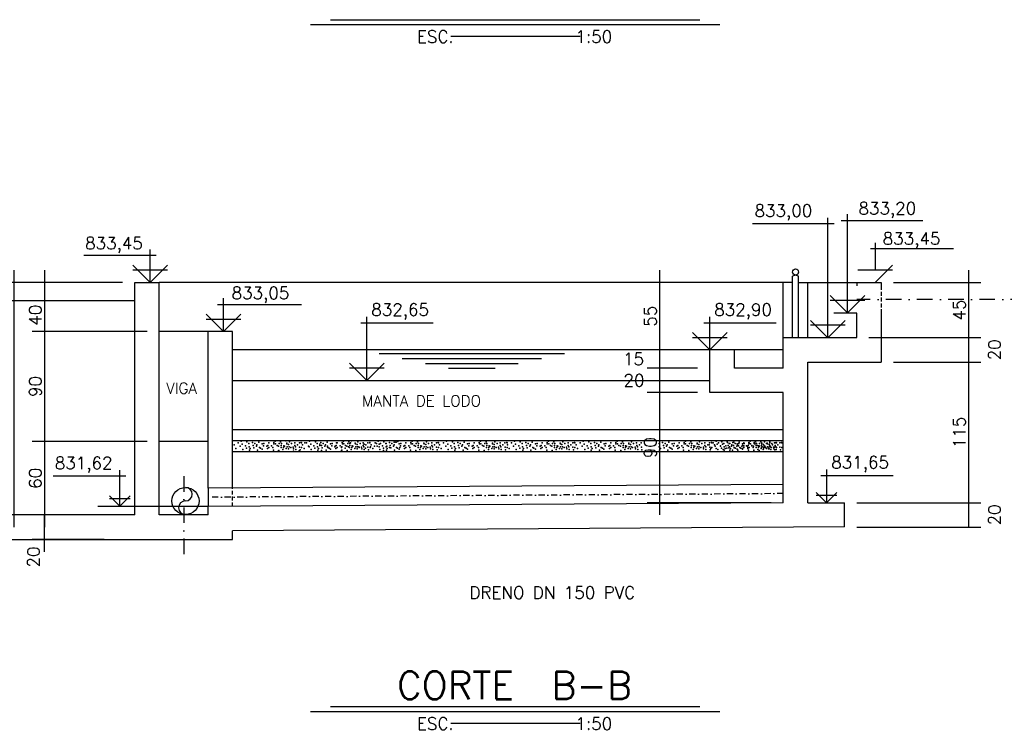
# Model space of a CAD drawing. Extents: x 7166 to 11954, y 4469 to 7025.
# Tile 2 of 9: x 7873 to 8678, y 4469 to 5049. Entities that reach past the tile are written whole.
import ezdxf
from ezdxf.enums import TextEntityAlignment as Align

# ---------------------------------------------------------------- set-up
doc = ezdxf.new("R2010")
doc.units = 0
doc.header["$LTSCALE"] = 0.1
doc.header["$MEASUREMENT"] = 0
doc.linetypes.add('DASHDOT', pattern=[25.4, 12.7, -6.35, 0, -6.35])
doc.linetypes.add('HIDDEN', pattern=[9.525, 6.35, -3.175])
doc.layers.get('0').update_dxf_attribs({"linetype": 'CONTINUOUS'})
doc.layers.get('DEFPOINTS').update_dxf_attribs({"color": 200, "linetype": 'CONTINUOUS'})
for name, color, linetype in [('BAR-EIXOS', 7, 'DASHDOT'), ('BAR-PECAS', 2, 'CONTINUOUS'), ('DIM', 7, 'CONTINUOUS'), ('ELEVAÇÃO', 2, 'CONTINUOUS'), ('ESTRUTURA', 5, 'CONTINUOUS'), ('LFINA', 3, 'CONTINUOUS'), ('LIMHATRA', 2, 'HIDDEN'), ('NA', 130, 'CONTINUOUS'), ('PAREDE1', 7, 'CONTINUOUS'), ('PAREDE4', 3, 'CONTINUOUS'), ('TERRENO', 1, 'CONTINUOUS'), ('TEXTO', 2, 'CONTINUOUS')]:
    doc.layers.add(name, color=color, linetype=linetype)
doc.styles.add('ROMAND', font='ROMANS.SHX', dxfattribs={"oblique": 15, "height": 800})
doc.styles.add('ROMANS', font='ROMANS.shx')
doc.dimstyles.new('DIM50', dxfattribs={"dimscale": 0, "dimtxt": 10, "dimasz": 20, "dimexe": 10, "dimexo": 10, "dimgap": 2.5, "dimtad": 1, "dimdec": 0, "dimtxsty": 'ROMANS', "dimblk": 'ARCHTICK', "dimblk1": 'DOTSMALL', "dimblk2": 'DOTSMALL', "dimsah": 1, "dimcen": 2.5, "dimdle": 10, "dimclrd": 7, "dimclre": 7, "dimclrt": 2, "dimazin": 3, "dimtfac": 1, "dimtdec": 0, "dimtmove": 0, "dimatfit": 3})

# ---------------------------------------------------------------- blocks, each defined once
blk = doc.blocks.new('*D60')
at = {"color": 7, "linetype": 'BYBLOCK'}
for p, q in [((7893.24, 4843.76), (7893.24, 4783.76)), ((7957.09, 4833.76), (7883.24, 4833.76)), ((7977.09, 4793.76), (7883.24, 4793.76))]:
    blk.add_line(p, q, dxfattribs=at)
at = {"layer": 'DEFPOINTS', "color": 0, "linetype": 'BYBLOCK'}
for p in [(7967.09, 4833.76), (7893.24, 4793.76), (7987.09, 4793.76)]:
    blk.add_point(p, dxfattribs=at)
at = {"color": 2, "linetype": 'BYBLOCK', "insert": (7885.74, 4807.11), "char_height": 10, "attachment_point": 5, "rotation": 90, "style": 'ROMANS'}
blk.add_mtext('40', dxfattribs=at)
blk = doc.blocks.new('_ARCHTICK')
blk = doc.blocks.new('_DOTSMALL')
blk = doc.blocks.new('*D61')
at = {"color": 7, "linetype": 'BYBLOCK'}
for p, q in [((7893.24, 4803.76), (7893.24, 4693.76)), ((7977.09, 4793.76), (7883.24, 4793.76)), ((7977.09, 4703.76), (7883.24, 4703.76))]:
    blk.add_line(p, q, dxfattribs=at)
at = {"layer": 'DEFPOINTS', "color": 0, "linetype": 'BYBLOCK'}
for p in [(7987.09, 4793.76), (7893.24, 4703.76), (7987.09, 4703.76)]:
    blk.add_point(p, dxfattribs=at)
at = {"color": 2, "linetype": 'BYBLOCK', "insert": (7885.74, 4748.76), "char_height": 10, "attachment_point": 5, "rotation": 90, "style": 'ROMANS'}
blk.add_mtext('90', dxfattribs=at)
blk = doc.blocks.new('*D62')
at = {"color": 7, "linetype": 'BYBLOCK'}
for p, q in [((7893.24, 4713.76), (7893.24, 4633.76)), ((7977.09, 4703.76), (7883.24, 4703.76)), ((7957.09, 4643.76), (7883.24, 4643.76))]:
    blk.add_line(p, q, dxfattribs=at)
at = {"layer": 'DEFPOINTS', "color": 0, "linetype": 'BYBLOCK'}
for p in [(7987.09, 4703.76), (7893.24, 4643.76), (7967.09, 4643.76)]:
    blk.add_point(p, dxfattribs=at)
at = {"color": 2, "linetype": 'BYBLOCK', "insert": (7885.74, 4673.76), "char_height": 10, "attachment_point": 5, "rotation": 90, "style": 'ROMANS'}
blk.add_mtext('60', dxfattribs=at)
blk = doc.blocks.new('*D63')
at = {"color": 7, "linetype": 'BYBLOCK'}
for p, q in [((7868.24, 4843.76), (7868.24, 4633.76)), ((7957.09, 4833.76), (7858.24, 4833.76)), ((7957.09, 4643.76), (7858.24, 4643.76))]:
    blk.add_line(p, q, dxfattribs=at)
at = {"layer": 'DEFPOINTS', "color": 0, "linetype": 'BYBLOCK'}
for p in [(7967.09, 4833.76), (7868.24, 4643.76), (7967.09, 4643.76)]:
    blk.add_point(p, dxfattribs=at)
at = {"color": 2, "linetype": 'BYBLOCK', "insert": (7860.74, 4738.76), "char_height": 10, "attachment_point": 5, "rotation": 90, "style": 'ROMANS'}
blk.add_mtext('190', dxfattribs=at)
blk = doc.blocks.new('*D64')
at = {"color": 7, "linetype": 'BYBLOCK'}
for p, q in [((8395.93, 4843.76), (8395.93, 4768.76)), ((8465.54, 4833.76), (8385.93, 4833.76)), ((8431.11, 4778.76), (8385.93, 4778.76))]:
    blk.add_line(p, q, dxfattribs=at)
at = {"layer": 'DEFPOINTS', "color": 0, "linetype": 'BYBLOCK'}
for p in [(8475.54, 4833.76), (8395.93, 4778.76), (8441.11, 4778.76)]:
    blk.add_point(p, dxfattribs=at)
at = {"color": 2, "linetype": 'BYBLOCK', "insert": (8388.43, 4806.26), "char_height": 10, "attachment_point": 5, "rotation": 90, "style": 'ROMANS'}
blk.add_mtext('55', dxfattribs=at)
blk = doc.blocks.new('*D65')
at = {"color": 7, "linetype": 'BYBLOCK'}
for p, q in [((8395.93, 4788.76), (8395.93, 4763.76)), ((8427.09, 4778.76), (8385.93, 4778.76)), ((8427.09, 4763.76), (8385.93, 4763.76))]:
    blk.add_line(p, q, dxfattribs=at)
at = {"layer": 'DEFPOINTS', "color": 0, "linetype": 'BYBLOCK'}
for p in [(8437.09, 4778.76), (8395.93, 4763.76), (8437.09, 4763.76)]:
    blk.add_point(p, dxfattribs=at)
at = {"color": 2, "linetype": 'BYBLOCK', "insert": (8374.68, 4771.26), "char_height": 10, "attachment_point": 5, "style": 'ROMANS'}
blk.add_mtext('15', dxfattribs=at)
blk = doc.blocks.new('*D66')
at = {"color": 7, "linetype": 'BYBLOCK'}
for p, q in [((8395.93, 4773.76), (8395.93, 4743.76)), ((8427.09, 4763.76), (8385.93, 4763.76)), ((8427.09, 4743.76), (8385.93, 4743.76))]:
    blk.add_line(p, q, dxfattribs=at)
at = {"layer": 'DEFPOINTS', "color": 0, "linetype": 'BYBLOCK'}
for p in [(8437.09, 4763.76), (8395.93, 4743.76), (8437.09, 4743.76)]:
    blk.add_point(p, dxfattribs=at)
at = {"color": 2, "linetype": 'BYBLOCK', "insert": (8375.06, 4753.76), "char_height": 10, "attachment_point": 5, "style": 'ROMANS'}
blk.add_mtext('20', dxfattribs=at)
blk = doc.blocks.new('*D67')
at = {"color": 7, "linetype": 'BYBLOCK'}
for p, q in [((8395.93, 4753.76), (8395.93, 4643.76)), ((8427.09, 4743.76), (8385.93, 4743.76)), ((8487.09, 4653.76), (8385.93, 4653.76))]:
    blk.add_line(p, q, dxfattribs=at)
at = {"layer": 'DEFPOINTS', "color": 0, "linetype": 'BYBLOCK'}
for p in [(8437.09, 4743.76), (8395.93, 4653.76), (8497.09, 4653.76)]:
    blk.add_point(p, dxfattribs=at)
at = {"color": 2, "linetype": 'BYBLOCK', "insert": (8388.43, 4698.76), "char_height": 10, "attachment_point": 5, "rotation": 90, "style": 'ROMANS'}
blk.add_mtext('90', dxfattribs=at)
blk = doc.blocks.new('*D68')
at = {"color": 7, "linetype": 'BYBLOCK'}
for p, q in [((8648.45, 4843.76), (8648.45, 4778.76)), ((8587.09, 4833.76), (8658.45, 4833.76)), ((8567.09, 4788.76), (8658.45, 4788.76))]:
    blk.add_line(p, q, dxfattribs=at)
at = {"layer": 'DEFPOINTS', "color": 0, "linetype": 'BYBLOCK'}
for p in [(8577.09, 4833.76), (8557.09, 4788.76), (8648.45, 4788.76)]:
    blk.add_point(p, dxfattribs=at)
at = {"color": 2, "linetype": 'BYBLOCK', "insert": (8640.95, 4811.26), "char_height": 10, "attachment_point": 5, "rotation": 90, "style": 'ROMANS'}
blk.add_mtext('45', dxfattribs=at)
blk = doc.blocks.new('*D69')
at = {"color": 7, "linetype": 'BYBLOCK'}
for p, q in [((8648.45, 4798.76), (8648.45, 4768.76)), ((8567.09, 4788.76), (8658.45, 4788.76)), ((8587.09, 4768.76), (8658.45, 4768.76))]:
    blk.add_line(p, q, dxfattribs=at)
at = {"layer": 'DEFPOINTS', "color": 0, "linetype": 'BYBLOCK'}
for p in [(8557.09, 4788.76), (8577.09, 4768.76), (8648.45, 4768.76)]:
    blk.add_point(p, dxfattribs=at)
at = {"color": 2, "linetype": 'BYBLOCK', "insert": (8669.7, 4778.76), "char_height": 10, "attachment_point": 5, "rotation": 90, "style": 'ROMANS'}
blk.add_mtext('20', dxfattribs=at)
blk = doc.blocks.new('*D70')
at = {"color": 7, "linetype": 'BYBLOCK'}
for p, q in [((8648.45, 4778.76), (8648.45, 4643.76)), ((8587.09, 4768.76), (8658.45, 4768.76)), ((8557.09, 4653.76), (8658.45, 4653.76))]:
    blk.add_line(p, q, dxfattribs=at)
at = {"layer": 'DEFPOINTS', "color": 0, "linetype": 'BYBLOCK'}
for p in [(8577.09, 4768.76), (8547.09, 4653.76), (8648.45, 4653.76)]:
    blk.add_point(p, dxfattribs=at)
at = {"color": 2, "linetype": 'BYBLOCK', "insert": (8640.95, 4711.26), "char_height": 10, "attachment_point": 5, "rotation": 90, "style": 'ROMANS'}
blk.add_mtext('115', dxfattribs=at)
blk = doc.blocks.new('*D71')
at = {"color": 7, "linetype": 'BYBLOCK'}
for p, q in [((8648.45, 4663.76), (8648.45, 4633.89)), ((8557.09, 4653.76), (8658.45, 4653.76)), ((8557.09, 4633.89), (8658.45, 4633.89))]:
    blk.add_line(p, q, dxfattribs=at)
at = {"layer": 'DEFPOINTS', "color": 0, "linetype": 'BYBLOCK'}
for p in [(8547.09, 4653.76), (8547.09, 4633.89), (8648.45, 4633.89)]:
    blk.add_point(p, dxfattribs=at)
at = {"color": 2, "linetype": 'BYBLOCK', "insert": (8669.7, 4643.83), "char_height": 10, "attachment_point": 5, "rotation": 90, "style": 'ROMANS'}
blk.add_mtext('20', dxfattribs=at)
blk = doc.blocks.new('*D72')
at = {"color": 7, "linetype": 'BYBLOCK'}
for p, q in [((7947.09, 4643.76), (7883.24, 4643.76)), ((7893.24, 4613.76), (7893.24, 4643.76)), ((7942.09, 4623.76), (7883.24, 4623.76))]:
    blk.add_line(p, q, dxfattribs=at)
at = {"layer": 'DEFPOINTS', "color": 0, "linetype": 'BYBLOCK'}
for p in [(7893.24, 4643.76), (7957.09, 4643.76), (7952.09, 4623.76)]:
    blk.add_point(p, dxfattribs=at)
at = {"color": 2, "linetype": 'BYBLOCK', "insert": (7884.3, 4609.38), "char_height": 10, "attachment_point": 5, "rotation": 90, "style": 'ROMANS'}
blk.add_mtext('20', dxfattribs=at)

msp = doc.modelspace()

# ---------------------------------------------------------------- linework, layer by layer
at = {"layer": 'BAR-EIXOS', "ltscale": 10}
for p, q in [((8925.06, 4819.86), (8557.09, 4819.86)), ((8007.09, 4675.47), (8007.09, 4610.9))]:
    msp.add_line(p, q, dxfattribs=at)
at = {"layer": 'BAR-EIXOS', "ltscale": 4}
msp.add_line((8497.04, 4661.26), (8027.04, 4658.26), dxfattribs=at)
at = {"layer": 'BAR-PECAS'}
for p, q in [((8496.99, 4668.76), (8026.99, 4665.76)), ((8027.09, 4665.76), (8027.09, 4650.76))]:
    msp.add_line(p, q, dxfattribs=at)
msp.add_circle((8008.5, 4655.22), 11.1, dxfattribs=at)
for centre, start, end in [((8008.5, 4660.77), 270, 90), ((8008.5, 4649.67), 90, 270)]:
    msp.add_arc(centre, 5.55, start, end, dxfattribs=at)
at = {"layer": 'DEFPOINTS', "color": 0}
for p in [(8497.09, 4828.76), (8497.09, 4788.76)]:
    msp.add_point(p, dxfattribs=at)
at = {"layer": 'ELEVAÇÃO', "color": 3, "linetype": 'CONTINUOUS'}
for p, q in [((8533.53, 4788.69), (8533.53, 4886.72)), ((8538.53, 4881.72), (8471.85, 4881.72)), ((7979.59, 4833.76), (7979.59, 4860.86)), ((7984.59, 4855.86), (7925.5, 4855.86)), ((7979.59, 4833.76), (7965.45, 4847.9)), ((7979.59, 4833.76), (7993.73, 4847.9)), ((8572.09, 4833.76), (8586.23, 4847.9)), ((7993.73, 4843.9), (7965.45, 4843.9)), ((8586.23, 4843.9), (8557.95, 4843.9)), ((8039.59, 4793.76), (8039.59, 4820.86)), ((8549.62, 4808.96), (8535.48, 4823.1)), ((8549.62, 4808.96), (8563.76, 4823.1)), ((8034.59, 4815.86), (8103.32, 4815.86)), ((8563.76, 4819.1), (8535.48, 4819.1)), ((8039.59, 4793.76), (8025.45, 4807.9)), ((8039.59, 4793.76), (8053.73, 4807.9)), ((8156.84, 4753.76), (8156.84, 4805.83)), ((8437.09, 4778.76), (8437.09, 4805.86)), ((8025.45, 4803.9), (8053.73, 4803.9)), ((8151.84, 4800.83), (8210.93, 4800.83)), ((8432.09, 4800.86), (8491.18, 4800.86)), ((8533.53, 4788.69), (8519.38, 4802.83)), ((8547.67, 4798.83), (8519.38, 4798.83)), ((8533.53, 4788.69), (8547.67, 4802.83)), ((8437.09, 4778.76), (8422.95, 4792.9)), ((8422.95, 4788.9), (8451.23, 4788.9)), ((8437.09, 4778.76), (8451.23, 4792.9)), ((8156.84, 4753.76), (8142.7, 4767.9)), ((8170.98, 4763.9), (8142.7, 4763.9)), ((8156.84, 4753.76), (8170.98, 4767.9)), ((7959.84, 4675.41), (7900.53, 4675.41)), ((7954.84, 4650.76), (7954.84, 4680.41)), ((8527.72, 4676.08), (8586.81, 4676.08)), ((8532.72, 4653.99), (8532.72, 4681.08)), ((7954.84, 4650.99), (7946.36, 4659.48)), ((7954.84, 4650.99), (7963.33, 4659.48)), ((8532.37, 4653.76), (8523.89, 4662.25)), ((8523.89, 4659.85), (8540.86, 4659.85)), ((8532.44, 4653.76), (8540.93, 4662.25)), ((7963.33, 4657.08), (7946.36, 4657.08))]:
    msp.add_line(p, q, dxfattribs=at)
at = {"layer": 'ELEVAÇÃO', "color": 3}
for p, q in [((8544.29, 4884.59), (8611.24, 4884.59)), ((8549.62, 4808.76), (8549.62, 4889.74)), ((8568.34, 4861.7), (8636.27, 4861.7)), ((8572.09, 4866.3), (8572.09, 4850.76)), ((8572.09, 4850.76), (8572.09, 4843.9)), ((8582.23, 4843.9), (8582.23, 4843.9))]:
    msp.add_line(p, q, dxfattribs=at)
at = {"layer": 'ELEVAÇÃO', "color": 7, "linetype": 'CONTINUOUS'}
for p, q in [((8557.09, 4808.76), (8538.36, 4808.76)), ((8027.09, 4650.76), (7936.86, 4650.76))]:
    msp.add_line(p, q, dxfattribs=at)
at = {"layer": 'ELEVAÇÃO', "color": 3}
for p in [(8048.28, 4701.03), (8051.51, 4702.7), (8053.29, 4699.92), (8053.29, 4699.92), (8054.06, 4703.98), (8054.96, 4701.59), (8057.47, 4700.36), (8058.74, 4703.48), (8060.3, 4702.13), (8060.51, 4699.59), (8063.28, 4702.98), (8063.87, 4700.47), (8065.19, 4702.13), (8066.54, 4699.94), (8066.96, 4701), (8068.45, 4703.34), (8071.15, 4701.85), (8072.21, 4700.29), (8072.56, 4702.28), (8074.97, 4700.15), (8075.75, 4700.65), (8076.68, 4702.7), (8078.94, 4700.36), (8080.79, 4702.98), (8080.86, 4701.99), (8081.85, 4704.12), (8082.06, 4702.06), (8083.34, 4700.43), (8084.48, 4699.92), (8085.18, 4702.28), (8086.25, 4703.55), (8086.81, 4700.51), (8087.03, 4702.28), (8088.8, 4700.29), (8089.49, 4699.92), (8090.57, 4704.33), (8091.42, 4702.49), (8091.49, 4702.06), (8091.7, 4699.44), (8092.84, 4701.36), (8093.19, 4699.44), (8093.48, 4703.62), (8095.25, 4702.13), (8097.8, 4702.84), (8097.87, 4700.43), (8098.44, 4699.59), (8100.08, 4701.03), (8101.63, 4702.63), (8103.19, 4703.05), (8103.4, 4702.63), (8104.19, 4701.03), (8106.2, 4702.7), (8107.42, 4702.7), (8109.2, 4699.92), (8109.2, 4699.92), (8109.54, 4699.36), (8109.98, 4703.98), (8110.88, 4701.59), (8113.38, 4700.36), (8114.65, 4703.48), (8116.21, 4702.13), (8116.43, 4699.59), (8118.46, 4701.59), (8118.46, 4700.47), (8119.19, 4702.98), (8119.79, 4700.47), (8121.11, 4702.13), (8122.45, 4699.94), (8122.88, 4701), (8124.37, 4703.34), (8124.58, 4699.92), (8124.58, 4699.36), (8127.06, 4701.85), (8128.12, 4700.29), (8128.48, 4702.28), (8130.71, 4699.36), (8130.89, 4700.15), (8131.67, 4700.65), (8131.82, 4702.7), (8132.6, 4702.7), (8134.86, 4700.36), (8136.28, 4699.36), (8136.7, 4702.98), (8136.77, 4701.99), (8136.84, 4702.7), (8137.76, 4704.12), (8137.98, 4702.06), (8139.25, 4700.43), (8140.39, 4699.92), (8141.1, 4702.28), (8141.85, 4699.36), (8142.16, 4703.55), (8142.73, 4700.51), (8142.94, 4702.28), (8143.52, 4702.7), (8144.08, 4704.37), (8144.71, 4700.29), (8145.41, 4699.92), (8147.33, 4702.49), (8147.4, 4702.06), (8147.62, 4699.44), (8148.75, 4701.36), (8149.09, 4699.36), (8149.11, 4699.44), (8149.39, 4703.62), (8150.2, 4699.36), (8151.16, 4702.13), (8153.71, 4702.84), (8153.78, 4700.43), (8154.35, 4699.59), (8154.66, 4701.59), (8155.99, 4701.03), (8157.54, 4702.63), (8159.1, 4703.05), (8159.31, 4702.63), (8159.67, 4699.36), (8160.26, 4701.03), (8163.01, 4699.92), (8163.49, 4702.7), (8164.68, 4702.14), (8165.27, 4699.92), (8165.27, 4699.92), (8166.04, 4703.98), (8166.91, 4699.36), (8166.94, 4701.59), (8168.03, 4702.14), (8169.45, 4700.36), (8170.72, 4703.48), (8172.28, 4702.13), (8172.48, 4702.14), (8172.5, 4699.59), (8173.04, 4699.92), (8175.26, 4702.98), (8175.85, 4700.47), (8177.17, 4702.13), (8178.52, 4699.94), (8178.95, 4701), (8179.17, 4703.26), (8180.43, 4703.34), (8180.84, 4703.26), (8181.95, 4703.81), (8183.13, 4701.85), (8184.19, 4700.29), (8184.55, 4702.28), (8186.96, 4700.15), (8187.74, 4700.65), (8188.67, 4702.7), (8190.93, 4700.36), (8192.77, 4702.98), (8192.84, 4701.99), (8193.83, 4704.12), (8194.04, 4702.06), (8195.32, 4700.43), (8196.46, 4699.92), (8197.16, 4702.28), (8198.23, 4703.55), (8198.79, 4700.51), (8199.01, 4702.28), (8200.78, 4700.29), (8201.48, 4699.92), (8203.4, 4702.49), (8203.47, 4702.06), (8203.69, 4699.44), (8204.82, 4701.36), (8205.17, 4699.44), (8205.46, 4703.62), (8207.23, 4702.13), (8209.78, 4702.84), (8209.85, 4700.43), (8210.42, 4699.59), (8212.06, 4701.03), (8213.61, 4702.63), (8215.17, 4703.05), (8215.38, 4702.63), (8216.17, 4701.03), (8219.4, 4702.7), (8221.18, 4699.92), (8221.18, 4699.92), (8221.95, 4703.98), (8222.85, 4701.59), (8225.35, 4700.36), (8226.63, 4703.48), (8228.19, 4702.13), (8228.4, 4699.59), (8231.16, 4702.98), (8231.76, 4700.47), (8233.08, 4702.13), (8234.43, 4699.94), (8234.85, 4701), (8236.34, 4703.34), (8239.03, 4701.85), (8240.1, 4700.29), (8240.45, 4702.28), (8242.86, 4700.15), (8243.64, 4700.65), (8244.57, 4702.7), (8246.83, 4700.36), (8248.67, 4702.98), (8248.74, 4701.99), (8249.74, 4704.12), (8249.95, 4702.06), (8251.23, 4700.43), (8252.37, 4699.92), (8253.07, 4702.28), (8254.13, 4703.55), (8254.7, 4700.51), (8254.91, 4702.28), (8256.68, 4700.29), (8257.38, 4699.92), (8259.31, 4702.49), (8259.38, 4702.06), (8259.59, 4699.44), (8260.72, 4701.36), (8261.08, 4699.44), (8261.36, 4703.62), (8263.13, 4702.13), (8265.69, 4702.84), (8265.76, 4700.43), (8266.32, 4699.59), (8267.96, 4701.03), (8269.51, 4702.63), (8271.07, 4703.05), (8271.29, 4702.63), (8271.67, 4701.03), (8274.9, 4702.7), (8276.69, 4699.92), (8276.69, 4699.92), (8277.46, 4703.98), (8278.36, 4701.59), (8280.86, 4700.36), (8282.14, 4703.48), (8283.69, 4702.13), (8283.91, 4699.59), (8286.67, 4702.98), (8287.27, 4700.47), (8288.59, 4702.13), (8289.93, 4699.94), (8290.36, 4701), (8291.85, 4703.34), (8294.54, 4701.85), (8295.6, 4700.29), (8295.96, 4702.28), (8298.37, 4700.15), (8299.15, 4700.65), (8300.08, 4702.7), (8302.34, 4700.36), (8304.18, 4702.98), (8304.25, 4701.99), (8305.24, 4704.12), (8305.46, 4702.06), (8306.73, 4700.43), (8307.88, 4699.92), (8308.58, 4702.28), (8309.64, 4703.55), (8310.21, 4700.51), (8310.42, 4702.28), (8312.19, 4700.29), (8312.89, 4699.92), (8314.81, 4702.49), (8314.88, 4702.06), (8315.1, 4699.44), (8316.23, 4701.36), (8316.59, 4699.44), (8316.87, 4703.62), (8318.64, 4702.13), (8321.19, 4702.84), (8321.26, 4700.43), (8321.83, 4699.59), (8323.47, 4701.03), (8325.02, 4702.63), (8326.58, 4703.05), (8326.79, 4702.63), (8327.72, 4701.03), (8330.95, 4702.7), (8332.73, 4699.92), (8332.73, 4699.92), (8333.5, 4703.98), (8334.4, 4701.59), (8336.91, 4700.36), (8338.18, 4703.48), (8339.74, 4702.13), (8339.95, 4699.59), (8342.72, 4702.98), (8343.31, 4700.47), (8344.63, 4702.13), (8345.98, 4699.94), (8346.41, 4701), (8347.89, 4703.34), (8350.59, 4701.85), (8351.65, 4700.29), (8352.01, 4702.28), (8354.42, 4700.15), (8355.2, 4700.65), (8356.12, 4702.7), (8358.39, 4700.36), (8360.23, 4702.98), (8360.3, 4701.99), (8361.29, 4704.12), (8361.5, 4702.06), (8362.78, 4700.43), (8363.92, 4699.92), (8364.62, 4702.28), (8365.69, 4703.55), (8366.25, 4700.51), (8366.47, 4702.28), (8368.24, 4700.29), (8368.94, 4699.92), (8370.86, 4702.49), (8370.93, 4702.06), (8371.14, 4699.44), (8372.28, 4701.36), (8372.63, 4699.44), (8372.92, 4703.62), (8374.69, 4702.13), (8377.24, 4702.84), (8377.31, 4700.43), (8377.88, 4699.59), (8379.52, 4701.03), (8381.07, 4702.63), (8395.53, 4702.13), (8395.74, 4699.59), (8398.5, 4702.98), (8399.1, 4700.47), (8400.42, 4702.13), (8401.76, 4699.94), (8402.19, 4701), (8403.68, 4703.34), (8406.37, 4701.85), (8407.44, 4700.29), (8407.79, 4702.28), (8410.2, 4700.15), (8410.98, 4700.65), (8411.91, 4702.7), (8414.17, 4700.36), (8416.01, 4702.98), (8416.08, 4701.99), (8417.08, 4704.12), (8417.29, 4702.06), (8418.56, 4700.43), (8419.71, 4699.92), (8420.41, 4702.28), (8421.47, 4703.55), (8422.04, 4700.51), (8422.25, 4702.28), (8424.02, 4700.29), (8424.72, 4699.92), (8426.65, 4702.49), (8426.72, 4702.06), (8426.93, 4699.44), (8428.06, 4701.36), (8428.42, 4699.44), (8428.7, 4703.62), (8430.47, 4702.13), (8433.03, 4702.84), (8433.1, 4700.43), (8433.66, 4699.59), (8435.3, 4701.03), (8436.45, 4701.03), (8436.85, 4702.63), (8438.41, 4703.05), (8438.63, 4702.63), (8439.68, 4702.7), (8440.85, 4701.03), (8441.46, 4699.92), (8441.46, 4699.92), (8442.24, 4703.98), (8443.13, 4701.59), (8444.08, 4702.7), (8445.64, 4700.36), (8445.86, 4699.92), (8445.86, 4699.92), (8446.63, 4703.98), (8446.91, 4703.48), (8447.53, 4701.59), (8448.47, 4702.13), (8448.69, 4699.59), (8450.03, 4700.36), (8451.31, 4703.48), (8451.45, 4702.98), (8452.05, 4700.47), (8452.87, 4702.13), (8453.08, 4699.59), (8453.36, 4702.13), (8454.71, 4699.94), (8455.14, 4701), (8455.85, 4702.98), (8456.44, 4700.47), (8456.63, 4703.34), (8457.76, 4702.13), (8459.11, 4699.94), (8459.32, 4701.85), (8459.53, 4701), (8460.38, 4700.29), (8460.74, 4702.28), (8461.02, 4703.34), (8463.15, 4700.15), (8463.71, 4701.85), (8463.93, 4700.65), (8464.78, 4700.29), (8464.86, 4702.7), (8465.13, 4702.28), (8467.12, 4700.36), (8467.54, 4700.15), (8468.32, 4700.65), (8468.96, 4702.98), (8469.03, 4701.99), (8469.25, 4702.7), (8470.02, 4704.12), (8470.24, 4702.06), (8471.51, 4700.43), (8471.51, 4700.36), (8472.65, 4699.92), (8473.35, 4702.98), (8473.35, 4702.28), (8473.43, 4701.99), (8474.42, 4704.12), (8474.42, 4703.55), (8474.63, 4702.06), (8474.98, 4700.51), (8475.2, 4702.28), (8475.91, 4700.43), (8476.97, 4700.29), (8477.05, 4699.92), (8477.67, 4699.92), (8477.75, 4702.28), (8478.81, 4703.55), (8479.38, 4700.51), (8479.59, 4702.49), (8479.59, 4702.28), (8479.66, 4702.06), (8479.88, 4699.44), (8481.01, 4701.36), (8481.36, 4700.29), (8481.36, 4699.44), (8481.65, 4703.62), (8482.06, 4699.92), (8483.42, 4702.13), (8483.99, 4702.49), (8484.06, 4702.06), (8484.27, 4699.44), (8485.41, 4701.36), (8485.76, 4699.44), (8485.97, 4702.84), (8486.04, 4703.62), (8486.04, 4700.43), (8486.61, 4699.59), (8487.82, 4702.13), (8488.25, 4701.03), (8489.8, 4702.63), (8490.37, 4702.84), (8490.44, 4700.43), (8491.01, 4699.59), (8491.36, 4703.05), (8491.57, 4702.63), (8492.64, 4701.03), (8494.19, 4702.63), (8495.75, 4703.05), (8495.97, 4702.63), (8049.6, 4698.03), (8055.41, 4697.18), (8058.3, 4698.25), (8060.73, 4696.68), (8061.44, 4698.17), (8064.41, 4698.59), (8067.46, 4696.68), (8068.89, 4698.81), (8069.94, 4698.31), (8071.11, 4697.69), (8075.54, 4698.17), (8076.68, 4698.81), (8080.03, 4698.81), (8080.36, 4696.82), (8084.26, 4695.97), (8084.76, 4696.61), (8086.71, 4698.81), (8088.16, 4697.32), (8088.66, 4698.95), (8090.92, 4698.03), (8092.84, 4697.74), (8094.51, 4698.81), (8096.52, 4699.23), (8096.74, 4697.96), (8096.88, 4695.9), (8098.65, 4697.25), (8101.34, 4696.12), (8101.77, 4699.16), (8102.12, 4696.97), (8103.42, 4698.81), (8105.51, 4698.03), (8111.32, 4697.18), (8114.22, 4698.25), (8116.64, 4696.68), (8117.35, 4698.17), (8119.57, 4696.58), (8120.33, 4698.59), (8123.37, 4696.68), (8124.8, 4698.81), (8125.85, 4698.31), (8127.03, 4697.69), (8131.45, 4698.17), (8132.6, 4698.81), (8135.72, 4696.02), (8135.94, 4698.81), (8136.28, 4696.82), (8139.06, 4698.25), (8140.67, 4696.61), (8142.62, 4698.81), (8144.07, 4697.32), (8144.57, 4698.95), (8146.84, 4698.03), (8148.75, 4697.74), (8150.42, 4698.81), (8152.44, 4699.23), (8152.65, 4697.96), (8154.56, 4697.25), (8155.77, 4698.25), (8157.68, 4699.16), (8158.04, 4696.97), (8159.33, 4698.81), (8161.58, 4698.03), (8167.39, 4697.18), (8170.25, 4696.58), (8170.29, 4698.25), (8172.71, 4696.68), (8173.42, 4698.17), (8175.27, 4698.81), (8176.39, 4698.59), (8179.44, 4696.68), (8180.87, 4698.81), (8181.92, 4698.31), (8183.1, 4697.69), (8183.62, 4698.81), (8187.52, 4698.17), (8188.67, 4698.81), (8192.01, 4698.81), (8192.34, 4696.82), (8196.74, 4696.61), (8198.69, 4698.81), (8200.14, 4697.32), (8200.64, 4698.95), (8202.91, 4698.03), (8204.82, 4697.74), (8206.49, 4698.81), (8208.51, 4699.23), (8208.72, 4697.96), (8210.63, 4697.25), (8213.75, 4699.16), (8214.11, 4696.97), (8215.4, 4698.81), (8217.48, 4698.03), (8223.3, 4697.18), (8226.19, 4698.25), (8228.61, 4696.68), (8229.32, 4698.17), (8232.3, 4698.59), (8235.35, 4696.68), (8236.77, 4698.81), (8237.83, 4698.31), (8239, 4697.69), (8243.43, 4698.17), (8244.57, 4698.81), (8247.91, 4698.81), (8248.25, 4696.82), (8252.64, 4696.61), (8254.6, 4698.81), (8256.05, 4697.32), (8256.54, 4698.95), (8258.81, 4698.03), (8260.72, 4697.74), (8262.39, 4698.81), (8264.41, 4699.23), (8264.62, 4697.96), (8266.54, 4697.25), (8269.66, 4699.16), (8270.01, 4696.97), (8271.3, 4698.81), (8272.99, 4698.03), (8278.8, 4697.18), (8281.7, 4698.25), (8284.12, 4696.68), (8284.83, 4698.17), (8287.81, 4698.59), (8290.85, 4696.68), (8292.28, 4698.81), (8293.34, 4698.31), (8294.51, 4697.69), (8298.94, 4698.17), (8300.08, 4698.81), (8303.42, 4698.81), (8303.76, 4696.82), (8308.15, 4696.61), (8310.1, 4698.81), (8311.55, 4697.32), (8312.05, 4698.95), (8314.32, 4698.03), (8316.23, 4697.74), (8317.9, 4698.81), (8319.92, 4699.23), (8320.13, 4697.96), (8322.04, 4697.25), (8325.16, 4699.16), (8325.52, 4696.97), (8326.81, 4698.81), (8329.04, 4698.03), (8334.85, 4697.18), (8337.75, 4698.25), (8340.17, 4696.68), (8340.88, 4698.17), (8343.85, 4698.59), (8346.9, 4696.68), (8348.33, 4698.81), (8349.38, 4698.31), (8350.56, 4697.69), (8354.98, 4698.17), (8356.12, 4698.81), (8359.47, 4698.81), (8359.8, 4696.82), (8364.2, 4696.61), (8366.15, 4698.81), (8367.6, 4697.32), (8368.1, 4698.95), (8370.37, 4698.03), (8372.28, 4697.74), (8373.95, 4698.81), (8375.97, 4699.23), (8376.18, 4697.96), (8378.09, 4697.25), (8381.21, 4699.16), (8381.57, 4696.97), (8395.95, 4696.68), (8396.66, 4698.17), (8399.64, 4698.59), (8402.69, 4696.68), (8404.11, 4698.81), (8405.17, 4698.31), (8406.34, 4697.69), (8410.77, 4698.17), (8411.91, 4698.81), (8415.25, 4698.81), (8415.59, 4696.82), (8419.98, 4696.61), (8421.93, 4698.81), (8423.39, 4697.32), (8423.88, 4698.95), (8426.15, 4698.03), (8428.06, 4697.74), (8429.73, 4698.81), (8431.75, 4699.23), (8431.96, 4697.96), (8433.88, 4697.25), (8437, 4699.16), (8437.35, 4696.97), (8437.77, 4698.03), (8438.64, 4698.81), (8442.16, 4698.03), (8443.58, 4697.18), (8446.48, 4698.25), (8447.98, 4697.18), (8448.9, 4696.68), (8449.61, 4698.17), (8450.87, 4698.25), (8452.58, 4698.59), (8453.29, 4696.68), (8454, 4698.17), (8455.63, 4696.68), (8456.98, 4698.59), (8457.06, 4698.81), (8458.11, 4698.31), (8459.29, 4697.69), (8460.03, 4696.68), (8461.45, 4698.81), (8462.51, 4698.31), (8463.68, 4697.69), (8463.71, 4698.17), (8464.86, 4698.81), (8468.11, 4698.17), (8468.2, 4698.81), (8468.53, 4696.82), (8469.25, 4698.81), (8472.59, 4698.81), (8472.93, 4696.82), (8472.93, 4696.61), (8474.88, 4698.81), (8476.33, 4697.32), (8476.83, 4698.95), (8477.32, 4696.61), (8479.1, 4698.03), (8479.28, 4698.81), (8480.73, 4697.32), (8481.01, 4697.74), (8481.22, 4698.95), (8482.68, 4698.81), (8483.49, 4698.03), (8484.7, 4699.23), (8484.91, 4697.96), (8485.41, 4697.74), (8486.82, 4697.25), (8487.07, 4698.81), (8489.09, 4699.23), (8489.3, 4697.96), (8489.94, 4699.16), (8490.3, 4696.97), (8491.22, 4697.25), (8491.59, 4698.81), (8494.34, 4699.16), (8494.69, 4696.97), (8495.99, 4698.81)]:
    msp.add_point(p, dxfattribs=at)
at = {"layer": 'ESTRUTURA'}
for p, q in [((7967.09, 4643.76), (7967.09, 4833.76)), ((7967.09, 4833.76), (7987.09, 4833.76)), ((7987.09, 4643.76), (7987.09, 4833.76)), ((8557.09, 4833.76), (8577.09, 4833.76)), ((8557.09, 4833.76), (8557.09, 4830.96)), ((8577.09, 4833.76), (8577.09, 4830.96)), ((8557.09, 4788.76), (8557.09, 4808.76)), ((8577.09, 4808.76), (8577.09, 4768.76)), ((8047.09, 4793.76), (8027.09, 4793.76)), ((8027.09, 4665.76), (8027.09, 4793.76)), ((8047.09, 4665.89), (8047.09, 4793.76)), ((8497.09, 4788.76), (8557.09, 4788.76)), ((8497.09, 4763.76), (8497.09, 4788.76)), ((8457.09, 4778.76), (8437.09, 4778.76)), ((8437.09, 4743.76), (8437.09, 4778.76)), ((8457.09, 4763.76), (8457.09, 4778.76)), ((8497.09, 4763.76), (8457.09, 4763.76)), ((8517.09, 4653.76), (8517.09, 4768.76)), ((8517.09, 4768.76), (8577.09, 4768.76)), ((8497.09, 4743.76), (8437.09, 4743.76)), ((8497.09, 4653.76), (8497.09, 4743.76)), ((8497.09, 4653.76), (8027.09, 4650.76)), ((8517.09, 4653.76), (8547.09, 4653.76)), ((8547.09, 4634.08), (8547.09, 4653.76)), ((7967.09, 4643.76), (7857.09, 4643.76)), ((8027.09, 4643.76), (7987.09, 4643.76)), ((8027.09, 4643.76), (8027.09, 4650.76)), ((8547.09, 4634.08), (8047.09, 4630.89)), ((8047.09, 4623.76), (8047.09, 4630.89)), ((7857.09, 4623.76), (8047.09, 4623.76))]:
    msp.add_line(p, q, dxfattribs=at)
at = {"layer": 'ESTRUTURA', "color": 2}
for p, q in [((8027.09, 4793.76), (7987.09, 4793.76)), ((8027.09, 4703.76), (7987.09, 4703.76))]:
    msp.add_line(p, q, dxfattribs=at)
at = {"layer": 'LFINA', "color": 2}
for p, q in [((8507.09, 4839.89), (8504.59, 4838.84)), ((8504.59, 4788.76), (8504.59, 4838.84)), ((8509.59, 4838.84), (8507.09, 4839.89)), ((8509.59, 4788.76), (8509.59, 4838.84)), ((8497.09, 4833.76), (7987.09, 4833.76))]:
    msp.add_line(p, q, dxfattribs=at)
at = {"layer": 'LFINA'}
for p, q in [((8497.09, 4788.76), (8497.09, 4833.76)), ((8504.59, 4833.76), (8497.09, 4833.76)), ((8509.59, 4833.76), (8557.09, 4833.76)), ((8517.09, 4788.76), (8517.09, 4833.76)), ((8437.09, 4778.76), (8047.09, 4778.76)), ((8497.09, 4778.76), (8457.09, 4778.76)), ((8047.09, 4753.76), (8437.09, 4753.76)), ((8047.09, 4695.76), (8497.09, 4695.76))]:
    msp.add_line(p, q, dxfattribs=at)
at = {"layer": 'LFINA', "color": 2}
msp.add_circle((8507.09, 4842.38), 2.48, dxfattribs=at)
at = {"layer": 'LIMHATRA', "color": 3, "linetype": 'HIDDEN', "ltscale": 5}
for p, q in [((8577.09, 4830.96), (8577.09, 4808.76)), ((8047.09, 4650.89), (8047.09, 4665.89))]:
    msp.add_line(p, q, dxfattribs=at)
at = {"layer": 'NA'}
for p, q in [((8318.38, 4775.42), (8166.74, 4775.42)), ((8299.43, 4771.42), (8185.7, 4771.42)), ((8280.47, 4767.42), (8204.65, 4767.42)), ((8261.52, 4763.42), (8223.61, 4763.42))]:
    msp.add_line(p, q, dxfattribs=at)
at = {"layer": 'PAREDE1'}
msp.add_line((7976.68, 4834.42), (7976.68, 4834.42), dxfattribs=at)
at = {"layer": 'PAREDE4', "color": 9}
for p, q in [((8047.09, 4713.76), (8497.09, 4713.76)), ((8047.09, 4704.76), (8497.09, 4704.76))]:
    msp.add_line(p, q, dxfattribs=at)
at = {"layer": 'TERRENO'}
msp.add_line((7967.09, 4818.76), (7643.93, 4818.76), dxfattribs=at)
at = {"layer": 'TEXTO', "color": 6, "ltscale": 0.3}
for p, q in [((8127.06, 5048.62), (8428.91, 5048.62)), ((8127.06, 4487.1), (8428.91, 4487.1))]:
    msp.add_line(p, q, dxfattribs=at)
at = {"layer": 'TEXTO', "color": 7, "ltscale": 0.3}
for p, q in [((8110.65, 5044.64), (8445.32, 5044.64)), ((8110.65, 4483.13), (8445.32, 4483.13))]:
    msp.add_line(p, q, dxfattribs=at)
at = {"layer": 'TEXTO', "ltscale": 0.3}
for p, q in [((8331.03, 5034.79), (8225.49, 5034.79)), ((8331.03, 4473.28), (8225.49, 4473.28))]:
    msp.add_line(p, q, dxfattribs=at)

# ---------------------------------------------------------------- texts
at = {"layer": 'TEXTO', "ltscale": 0.3, "style": 'ROMANS'}
for p in [(8277.47, 5034.79), (8277.47, 4473.28)]:
    msp.add_text('ESC.             1:50', height=10, rotation=360, dxfattribs=at).set_placement(p, align=Align.MIDDLE)
at = {"layer": 'TEXTO', "style": 'ROMANS'}
for s, height, rotation, p in [('833,00', 10, 0, (8473.62, 4887.52)), ('833,20', 10, 360, (8558.55, 4889.39)), ('833,45', 10, 0, (7926.5, 4860.95)), ('833,45', 10, 360, (8578.35, 4864.74)), ('833,05', 10, 360, (8046.24, 4820.26)), ('832,65', 10, 360, (8160.4, 4806.63)), ('832,90', 10, 360, (8440.65, 4806.66)), ('VIGA', 9, 360, (7992.85, 4742.91)), ('MANTA DE LODO', 9, 360, (8152.82, 4732.56)), ('831,62', 10, 0, (7901.75, 4681.21)), ('831,65', 10, 360, (8536.28, 4681.88)), ('DRENO DN 150 PVC', 10, 0, (8240.59, 4575.34))]:
    msp.add_text(s, height=height, rotation=rotation, dxfattribs=at).set_placement(p)
at = {"layer": 'TEXTO', "color": 5, "ltscale": 0.3, "style": 'ROMAND'}
msp.add_text('CORTE  B-B', height=22.5, rotation=360, dxfattribs=at).set_placement((8277.3, 4504.6), align=Align.MIDDLE)

# ---------------------------------------------------------------- dimensions: what is measured, and where the dimension line sits
at = {"layer": 'DIM'}
for base, p1, p2, override, picture, middle in [((7868.24, 4643.76), (7967.09, 4833.76), (7967.09, 4643.76), {"dimscale": 1}, '*D63', (7860.74, 4738.76)), ((8395.93, 4778.76), (8475.54, 4833.76), (8441.11, 4778.76), {"dimscale": 1}, '*D64', (8388.43, 4806.26)), ((8648.45, 4788.76), (8577.09, 4833.76), (8557.09, 4788.76), {"dimscale": 1}, '*D68', (8640.95, 4811.26)), ((7893.24, 4703.76), (7987.09, 4793.76), (7987.09, 4703.76), {"dimscale": 1}, '*D61', (7885.74, 4748.76)), ((8648.45, 4768.76), (8557.09, 4788.76), (8577.09, 4768.76), {"dimscale": 1}, '*D69', (8669.7, 4778.76)), ((8395.93, 4763.76), (8437.09, 4778.76), (8437.09, 4763.76), {"dimscale": 1, "dimtih": 1, "dimtoh": 1, "dimblk1": 'DOTSMALL', "dimblk2": 'DOTSMALL'}, '*D65', (8374.68, 4771.26)), ((8648.45, 4653.76), (8577.09, 4768.76), (8547.09, 4653.76), {"dimscale": 1}, '*D70', (8640.95, 4711.26)), ((8395.93, 4653.76), (8437.09, 4743.76), (8497.09, 4653.76), {"dimscale": 1}, '*D67', (8388.43, 4698.76)), ((7893.24, 4643.76), (7987.09, 4703.76), (7967.09, 4643.76), {"dimscale": 1}, '*D62', (7885.74, 4673.76)), ((8648.45, 4633.89), (8547.09, 4653.76), (8547.09, 4633.89), {"dimscale": 1}, '*D71', (8669.7, 4643.83))]:
    dim = msp.add_linear_dim(base=base, p1=p1, p2=p2, angle=90, dimstyle='DIM50', override=override, dxfattribs=at)
    dim.commit()
    dim.dimension.update_dxf_attribs({"geometry": picture, "text_midpoint": middle})
for base, p1, p2, override, picture, middle in [((7893.24, 4793.76), (7967.09, 4833.76), (7987.09, 4793.76), {"dimscale": 1}, '*D60', (7885.74, 4807.11)), ((8395.93, 4743.76), (8437.09, 4763.76), (8437.09, 4743.76), {"dimscale": 1, "dimtih": 1, "dimtoh": 1, "dimblk1": 'DOTSMALL', "dimblk2": 'DOTSMALL'}, '*D66', (8375.06, 4753.76)), ((7893.24, 4643.76), (7952.09, 4623.76), (7957.09, 4643.76), {"dimscale": 1}, '*D72', (7884.3, 4609.38))]:
    dim = msp.add_linear_dim(base=base, p1=p1, p2=p2, angle=90, dimstyle='DIM50', override=override, dxfattribs=at)
    dim.commit()
    dim.dimension.update_dxf_attribs({"geometry": picture, "text_midpoint": middle, "dimtype": 160})

doc.saveas('drawing.dxf')
